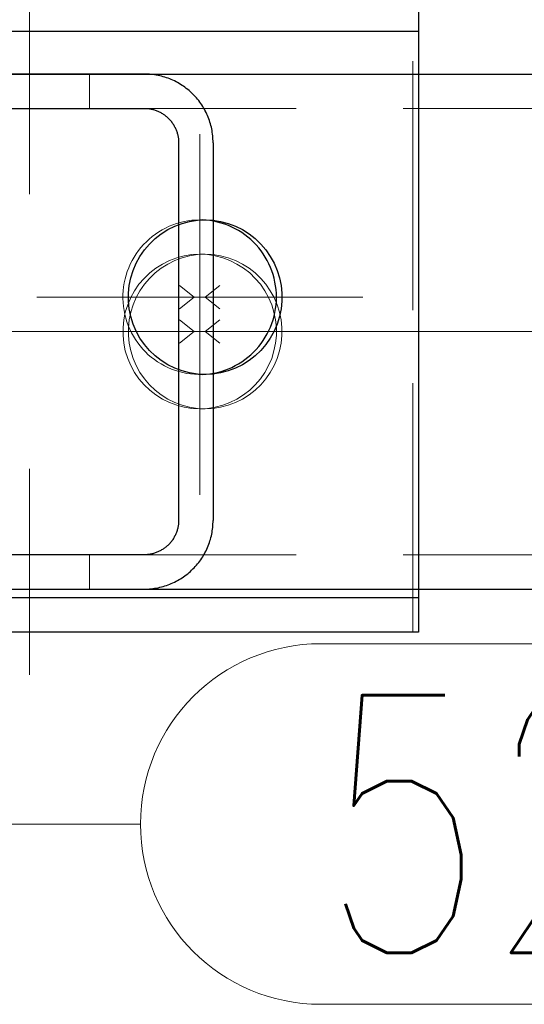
# Model space of a CAD drawing. Header units: millimetres. Extents: x -870 to -358, y 12812 to 13184.
# Tile 24 of 32: x -593.56 to -587.67, y 12894.68 to 12906.15. Entities that reach past the tile are written whole.
import ezdxf

# ---------------------------------------------------------------- set-up
doc = ezdxf.new("R2010")
doc.units = ezdxf.units.MM
doc.header["$LTSCALE"] = 10
doc.linetypes.add('HIDDEN', pattern=[0.375, 0.25, -0.125])
doc.linetypes.add('MITTE', pattern=[2, 1.25, -0.25, 0.25, -0.25])
for name, color, linetype, lineweight in [('PS_Bolt', 4, 'Continuous', 13), ('PS_Hidden', 2, 'HIDDEN', 9), ('PS_Mid', 5, 'MITTE', 15), ('PS_Plate', 35, 'Continuous', 30), ('PS_Pos', 1, 'Continuous', 15), ('PS_Shape', 161, 'Continuous', 30), ('PS_SOLID', 7, 'Continuous', 30)]:
    doc.layers.add(name, color=color, linetype=linetype, lineweight=lineweight)
doc.styles.add('simplex', font='simplex.shx', dxfattribs={"width": 0.75})

# ---------------------------------------------------------------- blocks, each defined once
blk = doc.blocks.new('*X209')
at = {"layer": 'PS_Hidden', "color": 2, "linetype": 'HIDDEN'}
for p, q in [((-592.742, 12905.115), (-592.742, 12905.515)), ((-592.742, 12899.515), (-592.742, 12899.915))]:
    blk.add_line(p, q, dxfattribs=at)
at = {"layer": 'PS_Mid', "color": 5, "linetype": 'MITTE'}
for p, q in [((-593.442, 12906.515), (-593.442, 12904.115)), ((-593.442, 12900.915), (-593.442, 12898.515))]:
    blk.add_line(p, q, dxfattribs=at)
at = {"layer": 'PS_SOLID', "color": 7, "linetype": 'Continuous'}
for p, q in [((-592.107, 12905.515), (-600.555, 12905.515)), ((-592.087, 12905.515), (-592.107, 12905.515)), ((-592.107, 12905.515), (-592.107, 12905.515)), ((-592.066, 12905.514), (-592.087, 12905.515)), ((-592.046, 12905.513), (-592.066, 12905.514)), ((-592.026, 12905.511), (-592.046, 12905.513)), ((-592.005, 12905.509), (-592.026, 12905.511)), ((-591.985, 12905.506), (-592.005, 12905.509)), ((-591.965, 12905.503), (-591.985, 12905.506)), ((-591.945, 12905.499), (-591.965, 12905.503)), ((-591.925, 12905.495), (-591.945, 12905.499)), ((-591.905, 12905.49), (-591.925, 12905.495)), ((-591.886, 12905.484), (-591.905, 12905.49)), ((-591.866, 12905.479), (-591.886, 12905.484)), ((-591.847, 12905.472), (-591.866, 12905.479)), ((-591.828, 12905.465), (-591.847, 12905.472)), ((-591.809, 12905.458), (-591.828, 12905.465)), ((-591.79, 12905.45), (-591.809, 12905.458)), ((-591.771, 12905.442), (-591.79, 12905.45)), ((-591.753, 12905.434), (-591.771, 12905.442)), ((-591.735, 12905.424), (-591.753, 12905.434)), ((-591.717, 12905.415), (-591.735, 12905.424)), ((-591.699, 12905.405), (-591.717, 12905.415)), ((-591.681, 12905.394), (-591.699, 12905.405)), ((-591.664, 12905.383), (-591.681, 12905.394)), ((-591.647, 12905.372), (-591.664, 12905.383)), ((-591.631, 12905.36), (-591.647, 12905.372)), ((-591.615, 12905.348), (-591.631, 12905.36)), ((-591.599, 12905.335), (-591.615, 12905.348)), ((-591.583, 12905.322), (-591.599, 12905.335)), ((-591.568, 12905.309), (-591.583, 12905.322)), ((-591.553, 12905.295), (-591.568, 12905.309)), ((-591.538, 12905.281), (-591.553, 12905.295)), ((-591.524, 12905.266), (-591.538, 12905.281)), ((-591.51, 12905.252), (-591.524, 12905.266)), ((-591.497, 12905.236), (-591.51, 12905.252)), ((-591.484, 12905.221), (-591.497, 12905.236)), ((-591.471, 12905.205), (-591.484, 12905.221)), ((-600.555, 12905.115), (-592.107, 12905.115)), ((-592.107, 12905.115), (-592.097, 12905.115)), ((-592.097, 12905.115), (-592.087, 12905.115)), ((-592.087, 12905.115), (-592.077, 12905.114)), ((-592.077, 12905.114), (-592.066, 12905.113)), ((-592.066, 12905.113), (-592.056, 12905.112)), ((-592.056, 12905.112), (-592.046, 12905.111)), ((-592.046, 12905.111), (-592.036, 12905.109)), ((-592.036, 12905.109), (-592.026, 12905.107)), ((-592.026, 12905.107), (-592.016, 12905.105)), ((-592.016, 12905.105), (-592.006, 12905.103)), ((-592.006, 12905.103), (-591.996, 12905.1)), ((-591.459, 12905.189), (-591.471, 12905.205)), ((-591.447, 12905.172), (-591.459, 12905.189)), ((-591.435, 12905.156), (-591.447, 12905.172)), ((-591.424, 12905.138), (-591.435, 12905.156)), ((-591.414, 12905.121), (-591.424, 12905.138)), ((-591.404, 12905.104), (-591.414, 12905.121)), ((-591.394, 12905.086), (-591.404, 12905.104)), ((-591.996, 12905.1), (-591.987, 12905.097)), ((-591.987, 12905.097), (-591.977, 12905.094)), ((-591.977, 12905.094), (-591.967, 12905.09)), ((-591.967, 12905.09), (-591.958, 12905.087)), ((-591.958, 12905.087), (-591.948, 12905.083)), ((-591.948, 12905.083), (-591.939, 12905.079)), ((-591.939, 12905.079), (-591.93, 12905.074)), ((-591.93, 12905.074), (-591.921, 12905.07)), ((-591.921, 12905.07), (-591.912, 12905.065)), ((-591.912, 12905.065), (-591.903, 12905.06)), ((-591.903, 12905.06), (-591.894, 12905.055)), ((-591.894, 12905.055), (-591.886, 12905.049)), ((-591.886, 12905.049), (-591.877, 12905.044)), ((-591.877, 12905.044), (-591.869, 12905.038)), ((-591.869, 12905.038), (-591.861, 12905.032)), ((-591.861, 12905.032), (-591.853, 12905.025)), ((-591.853, 12905.025), (-591.845, 12905.019)), ((-591.845, 12905.019), (-591.837, 12905.012)), ((-591.837, 12905.012), (-591.83, 12905.005)), ((-591.83, 12905.005), (-591.823, 12904.998)), ((-591.823, 12904.998), (-591.816, 12904.991)), ((-591.816, 12904.991), (-591.809, 12904.983)), ((-591.385, 12905.068), (-591.394, 12905.086)), ((-591.376, 12905.049), (-591.385, 12905.068)), ((-591.368, 12905.031), (-591.376, 12905.049)), ((-591.36, 12905.012), (-591.368, 12905.031)), ((-591.353, 12904.993), (-591.36, 12905.012)), ((-591.346, 12904.974), (-591.353, 12904.993)), ((-591.809, 12904.983), (-591.802, 12904.976)), ((-591.802, 12904.976), (-591.795, 12904.968)), ((-591.795, 12904.968), (-591.789, 12904.96)), ((-591.789, 12904.96), (-591.783, 12904.952)), ((-591.783, 12904.952), (-591.777, 12904.944)), ((-591.777, 12904.944), (-591.771, 12904.935)), ((-591.771, 12904.935), (-591.766, 12904.927)), ((-591.766, 12904.927), (-591.76, 12904.918)), ((-591.76, 12904.918), (-591.755, 12904.909)), ((-591.755, 12904.909), (-591.751, 12904.9)), ((-591.751, 12904.9), (-591.746, 12904.891)), ((-591.746, 12904.891), (-591.742, 12904.882)), ((-591.742, 12904.882), (-591.737, 12904.873)), ((-591.737, 12904.873), (-591.733, 12904.864)), ((-591.339, 12904.955), (-591.346, 12904.974)), ((-591.334, 12904.935), (-591.339, 12904.955)), ((-591.328, 12904.916), (-591.334, 12904.935)), ((-591.323, 12904.896), (-591.328, 12904.916)), ((-591.319, 12904.876), (-591.323, 12904.896)), ((-591.315, 12904.856), (-591.319, 12904.876)), ((-591.733, 12904.864), (-591.73, 12904.854)), ((-591.73, 12904.854), (-591.726, 12904.845)), ((-591.726, 12904.845), (-591.723, 12904.835)), ((-591.723, 12904.835), (-591.72, 12904.825)), ((-591.72, 12904.825), (-591.718, 12904.816)), ((-591.718, 12904.816), (-591.715, 12904.806)), ((-591.715, 12904.806), (-591.713, 12904.796)), ((-591.713, 12904.796), (-591.711, 12904.786)), ((-591.711, 12904.786), (-591.709, 12904.776)), ((-591.709, 12904.776), (-591.708, 12904.766)), ((-591.708, 12904.766), (-591.707, 12904.756)), ((-591.312, 12904.836), (-591.315, 12904.856)), ((-591.309, 12904.816), (-591.312, 12904.836)), ((-591.307, 12904.796), (-591.309, 12904.816)), ((-591.305, 12904.776), (-591.307, 12904.796)), ((-591.304, 12904.756), (-591.305, 12904.776)), ((-591.707, 12904.756), (-591.706, 12904.746)), ((-591.706, 12904.746), (-591.705, 12904.736)), ((-591.705, 12904.736), (-591.705, 12904.725)), ((-591.705, 12904.725), (-591.705, 12904.715)), ((-591.705, 12904.715), (-591.705, 12900.315)), ((-591.705, 12904.715), (-591.705, 12904.715)), ((-591.303, 12904.736), (-591.304, 12904.756)), ((-591.303, 12904.715), (-591.303, 12904.736)), ((-591.303, 12904.715), (-591.303, 12900.315)), ((-591.705, 12900.295), (-591.706, 12900.285)), ((-591.705, 12900.315), (-591.705, 12900.305)), ((-591.705, 12900.305), (-591.705, 12900.295)), ((-591.304, 12900.275), (-591.303, 12900.295)), ((-591.303, 12900.295), (-591.303, 12900.315)), ((-591.303, 12900.315), (-591.303, 12900.315)), ((-591.73, 12900.176), (-591.733, 12900.167)), ((-591.726, 12900.186), (-591.73, 12900.176)), ((-591.723, 12900.196), (-591.726, 12900.186)), ((-591.72, 12900.205), (-591.723, 12900.196)), ((-591.718, 12900.215), (-591.72, 12900.205)), ((-591.715, 12900.225), (-591.718, 12900.215)), ((-591.713, 12900.235), (-591.715, 12900.225)), ((-591.711, 12900.245), (-591.713, 12900.235)), ((-591.709, 12900.255), (-591.711, 12900.245)), ((-591.708, 12900.265), (-591.709, 12900.255)), ((-591.707, 12900.275), (-591.708, 12900.265)), ((-591.706, 12900.285), (-591.707, 12900.275)), ((-591.319, 12900.154), (-591.315, 12900.174)), ((-591.315, 12900.174), (-591.312, 12900.194)), ((-591.312, 12900.194), (-591.309, 12900.214)), ((-591.309, 12900.214), (-591.307, 12900.234)), ((-591.307, 12900.234), (-591.305, 12900.255)), ((-591.305, 12900.255), (-591.304, 12900.275)), ((-591.795, 12900.063), (-591.802, 12900.055)), ((-591.789, 12900.07), (-591.795, 12900.063)), ((-591.783, 12900.079), (-591.789, 12900.07)), ((-591.777, 12900.087), (-591.783, 12900.079)), ((-591.771, 12900.095), (-591.777, 12900.087)), ((-591.766, 12900.104), (-591.771, 12900.095)), ((-591.76, 12900.112), (-591.766, 12900.104)), ((-591.755, 12900.121), (-591.76, 12900.112)), ((-591.751, 12900.13), (-591.755, 12900.121)), ((-591.746, 12900.139), (-591.751, 12900.13)), ((-591.742, 12900.148), (-591.746, 12900.139)), ((-591.737, 12900.158), (-591.742, 12900.148)), ((-591.733, 12900.167), (-591.737, 12900.158)), ((-591.353, 12900.037), (-591.346, 12900.057)), ((-591.346, 12900.057), (-591.339, 12900.076)), ((-591.339, 12900.076), (-591.334, 12900.095)), ((-591.334, 12900.095), (-591.328, 12900.115)), ((-591.328, 12900.115), (-591.323, 12900.134)), ((-591.323, 12900.134), (-591.319, 12900.154)), ((-591.958, 12899.944), (-591.967, 12899.94)), ((-591.948, 12899.948), (-591.958, 12899.944)), ((-591.939, 12899.952), (-591.948, 12899.948)), ((-591.93, 12899.956), (-591.939, 12899.952)), ((-591.921, 12899.961), (-591.93, 12899.956)), ((-591.912, 12899.966), (-591.921, 12899.961)), ((-591.903, 12899.971), (-591.912, 12899.966)), ((-591.894, 12899.976), (-591.903, 12899.971)), ((-591.886, 12899.981), (-591.894, 12899.976)), ((-591.877, 12899.987), (-591.886, 12899.981)), ((-591.869, 12899.993), (-591.877, 12899.987)), ((-591.861, 12899.999), (-591.869, 12899.993)), ((-591.853, 12900.005), (-591.861, 12899.999)), ((-591.845, 12900.012), (-591.853, 12900.005)), ((-591.837, 12900.018), (-591.845, 12900.012)), ((-591.83, 12900.025), (-591.837, 12900.018)), ((-591.823, 12900.032), (-591.83, 12900.025)), ((-591.816, 12900.04), (-591.823, 12900.032)), ((-591.809, 12900.047), (-591.816, 12900.04)), ((-591.802, 12900.055), (-591.809, 12900.047)), ((-591.404, 12899.927), (-591.394, 12899.945)), ((-591.394, 12899.945), (-591.385, 12899.963)), ((-591.385, 12899.963), (-591.376, 12899.981)), ((-591.376, 12899.981), (-591.368, 12900)), ((-591.368, 12900), (-591.36, 12900.019)), ((-591.36, 12900.019), (-591.353, 12900.037)), ((-592.107, 12899.915), (-600.555, 12899.915)), ((-592.097, 12899.915), (-592.107, 12899.915)), ((-592.107, 12899.915), (-592.107, 12899.915)), ((-592.087, 12899.916), (-592.097, 12899.915)), ((-592.077, 12899.916), (-592.087, 12899.916)), ((-592.066, 12899.917), (-592.077, 12899.916)), ((-592.056, 12899.918), (-592.066, 12899.917)), ((-592.046, 12899.92), (-592.056, 12899.918)), ((-592.036, 12899.922), (-592.046, 12899.92)), ((-592.026, 12899.923), (-592.036, 12899.922)), ((-592.016, 12899.926), (-592.026, 12899.923)), ((-592.006, 12899.928), (-592.016, 12899.926)), ((-591.996, 12899.931), (-592.006, 12899.928)), ((-591.987, 12899.934), (-591.996, 12899.931)), ((-591.977, 12899.937), (-591.987, 12899.934)), ((-591.967, 12899.94), (-591.977, 12899.937)), ((-591.471, 12899.826), (-591.459, 12899.842)), ((-591.459, 12899.842), (-591.447, 12899.858)), ((-591.447, 12899.858), (-591.435, 12899.875)), ((-591.435, 12899.875), (-591.424, 12899.892)), ((-591.424, 12899.892), (-591.414, 12899.909)), ((-591.414, 12899.909), (-591.404, 12899.927)), ((-591.583, 12899.708), (-591.568, 12899.722)), ((-591.568, 12899.722), (-591.553, 12899.735)), ((-591.553, 12899.735), (-591.538, 12899.75)), ((-591.538, 12899.75), (-591.524, 12899.764)), ((-591.524, 12899.764), (-591.51, 12899.779)), ((-591.51, 12899.779), (-591.497, 12899.794)), ((-591.497, 12899.794), (-591.484, 12899.81)), ((-591.484, 12899.81), (-591.471, 12899.826)), ((-591.753, 12899.597), (-591.735, 12899.606)), ((-591.735, 12899.606), (-591.717, 12899.616)), ((-591.717, 12899.616), (-591.699, 12899.626)), ((-591.699, 12899.626), (-591.681, 12899.636)), ((-591.681, 12899.636), (-591.664, 12899.647)), ((-591.664, 12899.647), (-591.647, 12899.659)), ((-591.647, 12899.659), (-591.631, 12899.67)), ((-591.631, 12899.67), (-591.615, 12899.683)), ((-591.615, 12899.683), (-591.599, 12899.695)), ((-591.599, 12899.695), (-591.583, 12899.708)), ((-600.555, 12899.515), (-592.107, 12899.515)), ((-592.107, 12899.515), (-592.087, 12899.516)), ((-592.087, 12899.516), (-592.066, 12899.516)), ((-592.066, 12899.516), (-592.046, 12899.518)), ((-592.046, 12899.518), (-592.026, 12899.519)), ((-592.026, 12899.519), (-592.005, 12899.522)), ((-592.005, 12899.522), (-591.985, 12899.525)), ((-591.985, 12899.525), (-591.965, 12899.528)), ((-591.965, 12899.528), (-591.945, 12899.532)), ((-591.945, 12899.532), (-591.925, 12899.536)), ((-591.925, 12899.536), (-591.905, 12899.541)), ((-591.905, 12899.541), (-591.886, 12899.546)), ((-591.886, 12899.546), (-591.866, 12899.552)), ((-591.866, 12899.552), (-591.847, 12899.558)), ((-591.847, 12899.558), (-591.828, 12899.565)), ((-591.828, 12899.565), (-591.809, 12899.572)), ((-591.809, 12899.572), (-591.79, 12899.58)), ((-591.79, 12899.58), (-591.771, 12899.588)), ((-591.771, 12899.588), (-591.753, 12899.597))]:
    blk.add_line(p, q, dxfattribs=at)
blk = doc.blocks.new('*X211')
at = {"layer": 'PS_Hidden', "color": 2, "linetype": 'HIDDEN'}
for p, q in [((-588.973, 12899.415), (-588.973, 12906.415)), ((-591.816, 12903.741), (-591.857, 12903.721)), ((-591.773, 12903.758), (-591.816, 12903.741)), ((-591.73, 12903.773), (-591.773, 12903.758)), ((-591.686, 12903.786), (-591.73, 12903.773)), ((-591.641, 12903.796), (-591.686, 12903.786)), ((-591.596, 12903.805), (-591.641, 12903.796)), ((-591.551, 12903.811), (-591.596, 12903.805)), ((-591.505, 12903.814), (-591.551, 12903.811)), ((-591.459, 12903.815), (-591.505, 12903.814)), ((-591.458, 12903.815), (-591.459, 12903.815)), ((-591.459, 12903.815), (-591.459, 12903.815)), ((-591.396, 12903.815), (-591.459, 12903.815)), ((-591.457, 12903.815), (-591.458, 12903.815)), ((-591.458, 12903.815), (-591.458, 12903.815)), ((-591.456, 12903.815), (-591.457, 12903.815)), ((-591.457, 12903.815), (-591.457, 12903.815)), ((-591.455, 12903.815), (-591.456, 12903.815)), ((-591.456, 12903.815), (-591.456, 12903.815)), ((-591.454, 12903.815), (-591.455, 12903.815)), ((-591.455, 12903.815), (-591.455, 12903.815)), ((-591.453, 12903.815), (-591.454, 12903.815)), ((-591.454, 12903.815), (-591.454, 12903.815)), ((-591.452, 12903.815), (-591.453, 12903.815)), ((-591.453, 12903.815), (-591.453, 12903.815)), ((-591.451, 12903.815), (-591.452, 12903.815)), ((-591.45, 12903.815), (-591.451, 12903.815)), ((-591.451, 12903.815), (-591.451, 12903.815)), ((-591.449, 12903.815), (-591.45, 12903.815)), ((-591.45, 12903.815), (-591.45, 12903.815)), ((-591.448, 12903.815), (-591.449, 12903.815)), ((-591.449, 12903.815), (-591.449, 12903.815)), ((-591.447, 12903.815), (-591.448, 12903.815)), ((-591.448, 12903.815), (-591.448, 12903.815)), ((-591.446, 12903.815), (-591.447, 12903.815)), ((-591.447, 12903.815), (-591.447, 12903.815)), ((-591.445, 12903.815), (-591.446, 12903.815)), ((-591.446, 12903.815), (-591.446, 12903.815)), ((-591.444, 12903.815), (-591.445, 12903.815)), ((-591.445, 12903.815), (-591.445, 12903.815)), ((-591.443, 12903.815), (-591.444, 12903.815)), ((-591.444, 12903.815), (-591.444, 12903.815)), ((-591.442, 12903.815), (-591.443, 12903.815)), ((-591.443, 12903.815), (-591.443, 12903.815)), ((-591.441, 12903.815), (-591.442, 12903.815)), ((-591.442, 12903.815), (-591.442, 12903.815)), ((-591.44, 12903.815), (-591.441, 12903.815)), ((-591.441, 12903.815), (-591.441, 12903.815)), ((-591.439, 12903.815), (-591.44, 12903.815)), ((-591.44, 12903.815), (-591.44, 12903.815)), ((-591.438, 12903.815), (-591.439, 12903.815)), ((-591.439, 12903.815), (-591.439, 12903.815)), ((-591.437, 12903.815), (-591.438, 12903.815)), ((-591.438, 12903.815), (-591.438, 12903.815)), ((-591.436, 12903.815), (-591.437, 12903.815)), ((-591.437, 12903.815), (-591.437, 12903.815)), ((-591.435, 12903.815), (-591.436, 12903.815)), ((-591.436, 12903.815), (-591.436, 12903.815)), ((-591.434, 12903.815), (-591.435, 12903.815)), ((-591.435, 12903.815), (-591.435, 12903.815)), ((-591.433, 12903.815), (-591.434, 12903.815)), ((-591.434, 12903.815), (-591.434, 12903.815)), ((-591.432, 12903.815), (-591.433, 12903.815)), ((-591.431, 12903.815), (-591.432, 12903.815)), ((-591.432, 12903.815), (-591.432, 12903.815)), ((-591.43, 12903.815), (-591.431, 12903.815)), ((-591.431, 12903.815), (-591.431, 12903.815)), ((-591.429, 12903.815), (-591.43, 12903.815)), ((-591.43, 12903.815), (-591.43, 12903.815)), ((-591.428, 12903.815), (-591.429, 12903.815)), ((-591.429, 12903.815), (-591.429, 12903.815)), ((-591.427, 12903.815), (-591.428, 12903.815)), ((-591.428, 12903.815), (-591.428, 12903.815)), ((-592.012, 12903.623), (-592.048, 12903.593)), ((-591.975, 12903.65), (-592.012, 12903.623)), ((-591.937, 12903.676), (-591.975, 12903.65)), ((-591.898, 12903.7), (-591.937, 12903.676)), ((-591.857, 12903.721), (-591.898, 12903.7)), ((-592.113, 12903.529), (-592.144, 12903.495)), ((-592.081, 12903.562), (-592.113, 12903.529)), ((-592.048, 12903.593), (-592.081, 12903.562)), ((-592.224, 12903.383), (-592.247, 12903.343)), ((-592.199, 12903.421), (-592.224, 12903.383)), ((-592.172, 12903.459), (-592.199, 12903.421)), ((-592.144, 12903.495), (-592.172, 12903.459)), ((-592.268, 12903.301), (-592.286, 12903.259)), ((-592.247, 12903.343), (-592.268, 12903.301)), ((-592.317, 12903.172), (-592.329, 12903.128)), ((-592.303, 12903.216), (-592.317, 12903.172)), ((-592.286, 12903.259), (-592.303, 12903.216)), ((-592.338, 12903.083), (-592.346, 12903.037)), ((-592.329, 12903.128), (-592.338, 12903.083)), ((-592.351, 12902.991), (-592.354, 12902.945)), ((-592.354, 12902.945), (-592.354, 12902.899)), ((-592.346, 12903.037), (-592.351, 12902.991)), ((-592.354, 12902.899), (-592.352, 12902.853)), ((-592.352, 12902.853), (-592.348, 12902.807)), ((-592.348, 12902.807), (-592.341, 12902.762)), ((-592.341, 12902.762), (-592.332, 12902.716)), ((-592.332, 12902.716), (-592.321, 12902.672)), ((-592.321, 12902.672), (-592.307, 12902.628)), ((-592.307, 12902.628), (-592.291, 12902.584)), ((-592.291, 12902.584), (-592.273, 12902.542)), ((-592.273, 12902.542), (-592.253, 12902.5)), ((-592.253, 12902.5), (-592.231, 12902.46)), ((-592.231, 12902.46), (-592.207, 12902.421)), ((-592.207, 12902.421), (-592.181, 12902.383)), ((-592.181, 12902.383), (-592.153, 12902.347)), ((-592.153, 12902.347), (-592.123, 12902.312)), ((-592.123, 12902.312), (-592.091, 12902.278)), ((-592.091, 12902.278), (-592.058, 12902.246)), ((-592.058, 12902.246), (-592.023, 12902.217)), ((-592.023, 12902.217), (-591.987, 12902.188)), ((-591.987, 12902.188), (-591.949, 12902.162)), ((-591.949, 12902.162), (-591.91, 12902.138)), ((-591.91, 12902.138), (-591.87, 12902.116)), ((-591.87, 12902.116), (-591.829, 12902.096)), ((-591.829, 12902.096), (-591.786, 12902.078)), ((-591.786, 12902.078), (-591.743, 12902.062)), ((-591.743, 12902.062), (-591.7, 12902.048)), ((-591.7, 12902.048), (-591.655, 12902.037)), ((-591.655, 12902.037), (-591.61, 12902.028)), ((-591.61, 12902.028), (-591.565, 12902.022)), ((-591.565, 12902.022), (-591.519, 12902.017)), ((-591.519, 12902.017), (-591.473, 12902.015)), ((-591.473, 12902.015), (-591.427, 12902.016)), ((-591.396, 12902.015), (-591.459, 12902.015))]:
    blk.add_line(p, q, dxfattribs=at)
at = {"layer": 'PS_Mid', "color": 5, "linetype": 'MITTE'}
for p, q in [((-591.459, 12904.815), (-591.459, 12901.015)), ((-589.559, 12902.915), (-593.359, 12902.915))]:
    blk.add_line(p, q, dxfattribs=at)
at = {"layer": 'PS_SOLID', "color": 7, "linetype": 'Continuous'}
for p, q in [((-588.91, 12906.415), (-588.91, 12899.415)), ((-591.83, 12903.702), (-591.748, 12903.742)), ((-591.748, 12903.742), (-591.663, 12903.774)), ((-591.663, 12903.774), (-591.576, 12903.797)), ((-591.576, 12903.797), (-591.486, 12903.811)), ((-591.486, 12903.811), (-591.396, 12903.815)), ((-591.383, 12903.812), (-591.427, 12903.815)), ((-591.396, 12903.815), (-591.305, 12903.811)), ((-591.339, 12903.807), (-591.383, 12903.812)), ((-591.295, 12903.8), (-591.339, 12903.807)), ((-591.305, 12903.811), (-591.215, 12903.797)), ((-591.252, 12903.791), (-591.295, 12903.8)), ((-591.209, 12903.779), (-591.252, 12903.791)), ((-591.215, 12903.797), (-591.128, 12903.774)), ((-591.167, 12903.766), (-591.209, 12903.779)), ((-591.125, 12903.75), (-591.167, 12903.766)), ((-591.128, 12903.774), (-591.043, 12903.742)), ((-591.085, 12903.733), (-591.125, 12903.75)), ((-591.045, 12903.713), (-591.085, 12903.733)), ((-591.043, 12903.742), (-590.961, 12903.702)), ((-591.978, 12903.598), (-591.907, 12903.654)), ((-591.907, 12903.654), (-591.83, 12903.702)), ((-591.006, 12903.691), (-591.045, 12903.713)), ((-590.968, 12903.668), (-591.006, 12903.691)), ((-590.932, 12903.643), (-590.968, 12903.668)), ((-590.961, 12903.702), (-590.884, 12903.654)), ((-590.897, 12903.615), (-590.932, 12903.643)), ((-590.863, 12903.587), (-590.897, 12903.615)), ((-590.884, 12903.654), (-590.813, 12903.598)), ((-592.103, 12903.466), (-592.044, 12903.535)), ((-592.044, 12903.535), (-591.978, 12903.598)), ((-590.831, 12903.556), (-590.863, 12903.587)), ((-590.8, 12903.524), (-590.831, 12903.556)), ((-590.813, 12903.598), (-590.747, 12903.535)), ((-590.771, 12903.49), (-590.8, 12903.524)), ((-590.747, 12903.535), (-590.688, 12903.466)), ((-592.199, 12903.312), (-592.155, 12903.391)), ((-592.155, 12903.391), (-592.103, 12903.466)), ((-590.743, 12903.455), (-590.771, 12903.49)), ((-590.718, 12903.419), (-590.743, 12903.455)), ((-590.694, 12903.382), (-590.718, 12903.419)), ((-590.688, 12903.466), (-590.636, 12903.391)), ((-590.636, 12903.391), (-590.592, 12903.312)), ((-592.235, 12903.228), (-592.199, 12903.312)), ((-590.672, 12903.343), (-590.694, 12903.382)), ((-590.652, 12903.303), (-590.672, 12903.343)), ((-590.634, 12903.263), (-590.652, 12903.303)), ((-590.592, 12903.312), (-590.556, 12903.228)), ((-592.262, 12903.141), (-592.235, 12903.228)), ((-590.618, 12903.221), (-590.634, 12903.263)), ((-590.603, 12903.179), (-590.618, 12903.221)), ((-590.592, 12903.136), (-590.603, 12903.179)), ((-590.556, 12903.228), (-590.529, 12903.141)), ((-592.289, 12902.961), (-592.28, 12903.052)), ((-592.28, 12903.052), (-592.262, 12903.141)), ((-590.582, 12903.092), (-590.592, 12903.136)), ((-590.574, 12903.048), (-590.582, 12903.092)), ((-590.569, 12903.004), (-590.574, 12903.048)), ((-590.529, 12903.141), (-590.511, 12903.052)), ((-590.511, 12903.052), (-590.502, 12902.961)), ((-592.289, 12902.87), (-592.289, 12902.961)), ((-590.565, 12902.96), (-590.569, 12903.004)), ((-590.564, 12902.915), (-590.565, 12902.96)), ((-590.502, 12902.961), (-590.502, 12902.87)), ((-592.28, 12902.779), (-592.289, 12902.87)), ((-590.574, 12902.782), (-590.569, 12902.826)), ((-590.569, 12902.826), (-590.565, 12902.871)), ((-590.565, 12902.871), (-590.564, 12902.915)), ((-590.502, 12902.87), (-590.511, 12902.779)), ((-592.262, 12902.69), (-592.28, 12902.779)), ((-590.603, 12902.652), (-590.592, 12902.695)), ((-590.592, 12902.695), (-590.582, 12902.738)), ((-590.582, 12902.738), (-590.574, 12902.782)), ((-590.511, 12902.779), (-590.529, 12902.69)), ((-592.235, 12902.603), (-592.262, 12902.69)), ((-592.199, 12902.519), (-592.235, 12902.603)), ((-590.634, 12902.568), (-590.618, 12902.609)), ((-590.618, 12902.609), (-590.603, 12902.652)), ((-590.556, 12902.603), (-590.592, 12902.519)), ((-590.529, 12902.69), (-590.556, 12902.603)), ((-592.155, 12902.439), (-592.199, 12902.519)), ((-590.694, 12902.449), (-590.672, 12902.488)), ((-590.672, 12902.488), (-590.652, 12902.527)), ((-590.652, 12902.527), (-590.634, 12902.568)), ((-590.592, 12902.519), (-590.636, 12902.439)), ((-592.103, 12902.364), (-592.155, 12902.439)), ((-592.044, 12902.295), (-592.103, 12902.364)), ((-590.771, 12902.34), (-590.743, 12902.375)), ((-590.688, 12902.364), (-590.747, 12902.295)), ((-590.743, 12902.375), (-590.718, 12902.411)), ((-590.718, 12902.411), (-590.694, 12902.449)), ((-590.636, 12902.439), (-590.688, 12902.364)), ((-591.978, 12902.232), (-592.044, 12902.295)), ((-590.897, 12902.215), (-590.863, 12902.244)), ((-590.863, 12902.244), (-590.831, 12902.274)), ((-590.831, 12902.274), (-590.8, 12902.307)), ((-590.747, 12902.295), (-590.813, 12902.232)), ((-590.8, 12902.307), (-590.771, 12902.34)), ((-591.907, 12902.177), (-591.978, 12902.232)), ((-591.83, 12902.128), (-591.907, 12902.177)), ((-591.748, 12902.088), (-591.83, 12902.128)), ((-591.045, 12902.118), (-591.006, 12902.139)), ((-590.961, 12902.128), (-591.043, 12902.088)), ((-591.006, 12902.139), (-590.968, 12902.163)), ((-590.968, 12902.163), (-590.932, 12902.188)), ((-590.884, 12902.177), (-590.961, 12902.128)), ((-590.932, 12902.188), (-590.897, 12902.215)), ((-590.813, 12902.232), (-590.884, 12902.177)), ((-591.663, 12902.057), (-591.748, 12902.088)), ((-591.576, 12902.034), (-591.663, 12902.057)), ((-591.486, 12902.02), (-591.576, 12902.034)), ((-591.396, 12902.015), (-591.486, 12902.02)), ((-591.427, 12902.016), (-591.383, 12902.019)), ((-591.305, 12902.02), (-591.396, 12902.015)), ((-591.383, 12902.019), (-591.339, 12902.023)), ((-591.339, 12902.023), (-591.295, 12902.03)), ((-591.215, 12902.034), (-591.305, 12902.02)), ((-591.295, 12902.03), (-591.252, 12902.04)), ((-591.252, 12902.04), (-591.209, 12902.051)), ((-591.128, 12902.057), (-591.215, 12902.034)), ((-591.209, 12902.051), (-591.167, 12902.065)), ((-591.167, 12902.065), (-591.125, 12902.08)), ((-591.043, 12902.088), (-591.128, 12902.057)), ((-591.125, 12902.08), (-591.085, 12902.098)), ((-591.085, 12902.098), (-591.045, 12902.118)), ((-588.91, 12899.415), (-608.797, 12899.415))]:
    blk.add_line(p, q, dxfattribs=at)
blk = doc.blocks.new('*X213')
at = {"color": 4, "linetype": 'Continuous'}
for p, q in [((-591.693, 12903.051), (-591.523, 12902.915)), ((-591.226, 12903.051), (-591.396, 12902.915)), ((-591.523, 12902.915), (-591.693, 12902.779)), ((-591.226, 12902.915), (-591.693, 12902.915)), ((-591.396, 12902.915), (-591.226, 12902.779))]:
    blk.add_line(p, q, dxfattribs=at)
blk = doc.blocks.new('*X220')
at = {"color": 1}
for p, q in [((-590.049, 12898.879), (-584.263, 12898.879)), ((-597.149, 12896.779), (-592.149, 12896.779)), ((-590.049, 12894.679), (-584.263, 12894.679))]:
    blk.add_line(p, q, dxfattribs=at)
blk.add_arc((-590.049, 12896.779), 2.1, 90, 270, dxfattribs=at)
at = {"color": 30, "style": 'simplex', "width": 0.75}
blk.add_text('525', height=3, dxfattribs=at).set_placement((-590.049, 12895.279))
blk = doc.blocks.new('*X269')
at = {"color": 4, "linetype": 'Continuous'}
for p, q in [((-591.693, 12902.651), (-591.523, 12902.515)), ((-591.226, 12902.651), (-591.396, 12902.515)), ((-591.523, 12902.515), (-591.693, 12902.379)), ((-591.226, 12902.515), (-591.693, 12902.515)), ((-591.396, 12902.515), (-591.226, 12902.379))]:
    blk.add_line(p, q, dxfattribs=at)
blk = doc.blocks.new('*X271')
at = {"layer": 'PS_Hidden', "color": 2, "linetype": 'HIDDEN'}
for p, q in [((-588.973, 12899.015), (-588.973, 12906.015)), ((-592.742, 12905.115), (-592.742, 12905.515)), ((-592.087, 12905.515), (-592.107, 12905.515)), ((-592.107, 12905.515), (-592.107, 12905.515)), ((-592.066, 12905.514), (-592.087, 12905.515)), ((-592.046, 12905.513), (-592.066, 12905.514)), ((-592.026, 12905.511), (-592.046, 12905.513)), ((-592.005, 12905.509), (-592.026, 12905.511)), ((-591.985, 12905.506), (-592.005, 12905.509)), ((-591.965, 12905.503), (-591.985, 12905.506)), ((-591.945, 12905.499), (-591.965, 12905.503)), ((-591.925, 12905.495), (-591.945, 12905.499)), ((-591.905, 12905.49), (-591.925, 12905.495)), ((-591.886, 12905.484), (-591.905, 12905.49)), ((-591.866, 12905.479), (-591.886, 12905.484)), ((-591.847, 12905.472), (-591.866, 12905.479)), ((-591.828, 12905.465), (-591.847, 12905.472)), ((-591.809, 12905.458), (-591.828, 12905.465)), ((-591.79, 12905.45), (-591.809, 12905.458)), ((-591.771, 12905.442), (-591.79, 12905.45)), ((-588.91, 12905.515), (-588.91, 12899.515)), ((-591.753, 12905.434), (-591.771, 12905.442)), ((-591.735, 12905.424), (-591.753, 12905.434)), ((-591.717, 12905.415), (-591.735, 12905.424)), ((-591.699, 12905.405), (-591.717, 12905.415)), ((-591.681, 12905.394), (-591.699, 12905.405)), ((-591.664, 12905.383), (-591.681, 12905.394)), ((-591.647, 12905.372), (-591.664, 12905.383)), ((-591.631, 12905.36), (-591.647, 12905.372)), ((-591.615, 12905.348), (-591.631, 12905.36)), ((-591.599, 12905.335), (-591.615, 12905.348)), ((-591.583, 12905.322), (-591.599, 12905.335)), ((-591.568, 12905.309), (-591.583, 12905.322)), ((-591.553, 12905.295), (-591.568, 12905.309)), ((-591.538, 12905.281), (-591.553, 12905.295)), ((-591.524, 12905.266), (-591.538, 12905.281)), ((-591.51, 12905.252), (-591.524, 12905.266)), ((-591.497, 12905.236), (-591.51, 12905.252)), ((-591.484, 12905.221), (-591.497, 12905.236)), ((-591.471, 12905.205), (-591.484, 12905.221)), ((-649.086, 12905.115), (-564.973, 12905.115)), ((-592.107, 12905.115), (-592.097, 12905.115)), ((-592.097, 12905.115), (-592.087, 12905.115)), ((-592.087, 12905.115), (-592.077, 12905.114)), ((-592.077, 12905.114), (-592.066, 12905.113)), ((-592.066, 12905.113), (-592.056, 12905.112)), ((-592.056, 12905.112), (-592.046, 12905.111)), ((-592.046, 12905.111), (-592.036, 12905.109)), ((-592.036, 12905.109), (-592.026, 12905.107)), ((-592.026, 12905.107), (-592.016, 12905.105)), ((-592.016, 12905.105), (-592.006, 12905.103)), ((-592.006, 12905.103), (-591.996, 12905.1)), ((-591.459, 12905.189), (-591.471, 12905.205)), ((-591.447, 12905.172), (-591.459, 12905.189)), ((-591.435, 12905.156), (-591.447, 12905.172)), ((-591.424, 12905.138), (-591.435, 12905.156)), ((-591.414, 12905.121), (-591.424, 12905.138)), ((-591.404, 12905.104), (-591.414, 12905.121)), ((-591.394, 12905.086), (-591.404, 12905.104)), ((-591.996, 12905.1), (-591.987, 12905.097)), ((-591.987, 12905.097), (-591.977, 12905.094)), ((-591.977, 12905.094), (-591.967, 12905.09)), ((-591.967, 12905.09), (-591.958, 12905.087)), ((-591.958, 12905.087), (-591.948, 12905.083)), ((-591.948, 12905.083), (-591.939, 12905.079)), ((-591.939, 12905.079), (-591.93, 12905.074)), ((-591.93, 12905.074), (-591.921, 12905.07)), ((-591.921, 12905.07), (-591.912, 12905.065)), ((-591.912, 12905.065), (-591.903, 12905.06)), ((-591.903, 12905.06), (-591.894, 12905.055)), ((-591.894, 12905.055), (-591.886, 12905.049)), ((-591.886, 12905.049), (-591.877, 12905.044)), ((-591.877, 12905.044), (-591.869, 12905.038)), ((-591.869, 12905.038), (-591.861, 12905.032)), ((-591.861, 12905.032), (-591.853, 12905.025)), ((-591.853, 12905.025), (-591.845, 12905.019)), ((-591.845, 12905.019), (-591.837, 12905.012)), ((-591.837, 12905.012), (-591.83, 12905.005)), ((-591.83, 12905.005), (-591.823, 12904.998)), ((-591.823, 12904.998), (-591.816, 12904.991)), ((-591.816, 12904.991), (-591.809, 12904.983)), ((-591.385, 12905.068), (-591.394, 12905.086)), ((-591.376, 12905.049), (-591.385, 12905.068)), ((-591.368, 12905.031), (-591.376, 12905.049)), ((-591.36, 12905.012), (-591.368, 12905.031)), ((-591.353, 12904.993), (-591.36, 12905.012)), ((-591.346, 12904.974), (-591.353, 12904.993)), ((-591.809, 12904.983), (-591.802, 12904.976)), ((-591.802, 12904.976), (-591.795, 12904.968)), ((-591.795, 12904.968), (-591.789, 12904.96)), ((-591.789, 12904.96), (-591.783, 12904.952)), ((-591.783, 12904.952), (-591.777, 12904.944)), ((-591.777, 12904.944), (-591.771, 12904.935)), ((-591.771, 12904.935), (-591.766, 12904.927)), ((-591.766, 12904.927), (-591.76, 12904.918)), ((-591.76, 12904.918), (-591.755, 12904.909)), ((-591.755, 12904.909), (-591.751, 12904.9)), ((-591.751, 12904.9), (-591.746, 12904.891)), ((-591.746, 12904.891), (-591.742, 12904.882)), ((-591.742, 12904.882), (-591.737, 12904.873)), ((-591.737, 12904.873), (-591.733, 12904.864)), ((-591.339, 12904.955), (-591.346, 12904.974)), ((-591.334, 12904.935), (-591.339, 12904.955)), ((-591.328, 12904.916), (-591.334, 12904.935)), ((-591.323, 12904.896), (-591.328, 12904.916)), ((-591.319, 12904.876), (-591.323, 12904.896)), ((-591.315, 12904.856), (-591.319, 12904.876)), ((-591.733, 12904.864), (-591.73, 12904.854)), ((-591.73, 12904.854), (-591.726, 12904.845)), ((-591.726, 12904.845), (-591.723, 12904.835)), ((-591.723, 12904.835), (-591.72, 12904.825)), ((-591.72, 12904.825), (-591.718, 12904.816)), ((-591.718, 12904.816), (-591.715, 12904.806)), ((-591.715, 12904.806), (-591.713, 12904.796)), ((-591.713, 12904.796), (-591.711, 12904.786)), ((-591.711, 12904.786), (-591.709, 12904.776)), ((-591.709, 12904.776), (-591.708, 12904.766)), ((-591.708, 12904.766), (-591.707, 12904.756)), ((-591.312, 12904.836), (-591.315, 12904.856)), ((-591.309, 12904.816), (-591.312, 12904.836)), ((-591.307, 12904.796), (-591.309, 12904.816)), ((-591.305, 12904.776), (-591.307, 12904.796)), ((-591.304, 12904.756), (-591.305, 12904.776)), ((-591.707, 12904.756), (-591.706, 12904.746)), ((-591.706, 12904.746), (-591.705, 12904.736)), ((-591.705, 12904.736), (-591.705, 12904.725)), ((-591.705, 12904.725), (-591.705, 12904.715)), ((-591.705, 12904.715), (-591.705, 12900.315)), ((-591.705, 12904.715), (-591.705, 12904.715)), ((-591.303, 12904.736), (-591.304, 12904.756)), ((-591.303, 12904.715), (-591.303, 12904.736)), ((-591.303, 12904.715), (-591.303, 12900.315)), ((-591.639, 12903.397), (-591.727, 12903.374)), ((-591.663, 12903.374), (-591.576, 12903.397)), ((-591.55, 12903.411), (-591.639, 12903.397)), ((-591.576, 12903.397), (-591.486, 12903.411)), ((-591.459, 12903.415), (-591.55, 12903.411)), ((-591.486, 12903.411), (-591.396, 12903.415)), ((-591.369, 12903.411), (-591.459, 12903.415)), ((-591.396, 12903.415), (-591.459, 12903.415)), ((-591.396, 12903.415), (-591.305, 12903.411)), ((-591.279, 12903.397), (-591.369, 12903.411)), ((-591.305, 12903.411), (-591.215, 12903.397)), ((-591.191, 12903.374), (-591.279, 12903.397)), ((-591.215, 12903.397), (-591.128, 12903.374)), ((-591.893, 12903.302), (-591.97, 12903.254)), ((-591.907, 12903.254), (-591.83, 12903.302)), ((-591.812, 12903.342), (-591.893, 12903.302)), ((-591.83, 12903.302), (-591.748, 12903.342)), ((-591.727, 12903.374), (-591.812, 12903.342)), ((-591.748, 12903.342), (-591.663, 12903.374)), ((-591.106, 12903.342), (-591.191, 12903.374)), ((-591.128, 12903.374), (-591.043, 12903.342)), ((-591.025, 12903.302), (-591.106, 12903.342)), ((-591.043, 12903.342), (-590.961, 12903.302)), ((-590.948, 12903.254), (-591.025, 12903.302)), ((-590.961, 12903.302), (-590.884, 12903.254)), ((-592.042, 12903.198), (-592.108, 12903.135)), ((-592.044, 12903.135), (-591.978, 12903.198)), ((-591.97, 12903.254), (-592.042, 12903.198)), ((-591.978, 12903.198), (-591.907, 12903.254)), ((-590.876, 12903.198), (-590.948, 12903.254)), ((-590.884, 12903.254), (-590.813, 12903.198)), ((-590.811, 12903.135), (-590.876, 12903.198)), ((-590.813, 12903.198), (-590.747, 12903.135)), ((-592.167, 12903.066), (-592.219, 12902.991)), ((-592.108, 12903.135), (-592.167, 12903.066)), ((-592.155, 12902.991), (-592.103, 12903.066)), ((-592.103, 12903.066), (-592.044, 12903.135)), ((-590.752, 12903.066), (-590.811, 12903.135)), ((-590.7, 12902.991), (-590.752, 12903.066)), ((-590.747, 12903.135), (-590.688, 12903.066)), ((-590.688, 12903.066), (-590.636, 12902.991)), ((-592.219, 12902.991), (-592.263, 12902.912)), ((-592.199, 12902.912), (-592.155, 12902.991)), ((-590.656, 12902.912), (-590.7, 12902.991)), ((-590.636, 12902.991), (-590.592, 12902.912)), ((-592.298, 12902.828), (-592.326, 12902.741)), ((-592.263, 12902.912), (-592.298, 12902.828)), ((-592.262, 12902.741), (-592.235, 12902.828)), ((-592.235, 12902.828), (-592.199, 12902.912)), ((-590.62, 12902.828), (-590.656, 12902.912)), ((-590.593, 12902.741), (-590.62, 12902.828)), ((-590.592, 12902.912), (-590.556, 12902.828)), ((-590.556, 12902.828), (-590.529, 12902.741)), ((-592.326, 12902.741), (-592.344, 12902.652)), ((-592.28, 12902.652), (-592.262, 12902.741)), ((-590.575, 12902.652), (-590.593, 12902.741)), ((-590.529, 12902.741), (-590.511, 12902.652)), ((-592.344, 12902.652), (-592.353, 12902.561)), ((-592.289, 12902.561), (-592.28, 12902.652)), ((-590.565, 12902.561), (-590.575, 12902.652)), ((-590.511, 12902.652), (-590.502, 12902.561)), ((-592.353, 12902.561), (-592.353, 12902.47)), ((-592.353, 12902.47), (-592.344, 12902.379)), ((-592.289, 12902.47), (-592.289, 12902.561)), ((-592.28, 12902.379), (-592.289, 12902.47)), ((-590.575, 12902.379), (-590.565, 12902.47)), ((-590.565, 12902.47), (-590.565, 12902.561)), ((-590.502, 12902.47), (-590.511, 12902.379)), ((-590.502, 12902.561), (-590.502, 12902.47)), ((-592.344, 12902.379), (-592.326, 12902.29)), ((-592.262, 12902.29), (-592.28, 12902.379)), ((-590.593, 12902.29), (-590.575, 12902.379)), ((-590.511, 12902.379), (-590.529, 12902.29)), ((-592.326, 12902.29), (-592.298, 12902.203)), ((-592.235, 12902.203), (-592.262, 12902.29)), ((-590.62, 12902.203), (-590.593, 12902.29)), ((-590.529, 12902.29), (-590.556, 12902.203)), ((-592.298, 12902.203), (-592.263, 12902.119)), ((-592.199, 12902.119), (-592.235, 12902.203)), ((-590.656, 12902.119), (-590.62, 12902.203)), ((-590.556, 12902.203), (-590.592, 12902.119)), ((-592.263, 12902.119), (-592.219, 12902.039)), ((-592.219, 12902.039), (-592.167, 12901.964)), ((-592.155, 12902.039), (-592.199, 12902.119)), ((-592.103, 12901.964), (-592.155, 12902.039)), ((-590.752, 12901.964), (-590.7, 12902.039)), ((-590.7, 12902.039), (-590.656, 12902.119)), ((-590.636, 12902.039), (-590.688, 12901.964)), ((-590.592, 12902.119), (-590.636, 12902.039)), ((-592.167, 12901.964), (-592.108, 12901.895)), ((-592.108, 12901.895), (-592.042, 12901.832)), ((-592.044, 12901.895), (-592.103, 12901.964)), ((-591.978, 12901.832), (-592.044, 12901.895)), ((-590.876, 12901.832), (-590.811, 12901.895)), ((-590.747, 12901.895), (-590.813, 12901.832)), ((-590.811, 12901.895), (-590.752, 12901.964)), ((-590.688, 12901.964), (-590.747, 12901.895)), ((-592.042, 12901.832), (-591.97, 12901.777)), ((-591.907, 12901.777), (-591.978, 12901.832)), ((-591.97, 12901.777), (-591.893, 12901.728)), ((-591.83, 12901.728), (-591.907, 12901.777)), ((-591.025, 12901.728), (-590.948, 12901.777)), ((-590.884, 12901.777), (-590.961, 12901.728)), ((-590.948, 12901.777), (-590.876, 12901.832)), ((-590.813, 12901.832), (-590.884, 12901.777)), ((-591.893, 12901.728), (-591.812, 12901.688)), ((-591.748, 12901.688), (-591.83, 12901.728)), ((-591.812, 12901.688), (-591.727, 12901.657)), ((-591.663, 12901.657), (-591.748, 12901.688)), ((-591.191, 12901.657), (-591.106, 12901.688)), ((-591.043, 12901.688), (-591.128, 12901.657)), ((-591.106, 12901.688), (-591.025, 12901.728)), ((-590.961, 12901.728), (-591.043, 12901.688)), ((-591.727, 12901.657), (-591.639, 12901.634)), ((-591.576, 12901.634), (-591.663, 12901.657)), ((-591.639, 12901.634), (-591.55, 12901.62)), ((-591.486, 12901.62), (-591.576, 12901.634)), ((-591.55, 12901.62), (-591.459, 12901.615)), ((-591.396, 12901.615), (-591.486, 12901.62)), ((-591.459, 12901.615), (-591.369, 12901.62)), ((-591.396, 12901.615), (-591.459, 12901.615)), ((-591.305, 12901.62), (-591.396, 12901.615)), ((-591.369, 12901.62), (-591.279, 12901.634)), ((-591.215, 12901.634), (-591.305, 12901.62)), ((-591.279, 12901.634), (-591.191, 12901.657)), ((-591.128, 12901.657), (-591.215, 12901.634)), ((-591.705, 12900.295), (-591.706, 12900.285)), ((-591.705, 12900.315), (-591.705, 12900.305)), ((-591.705, 12900.305), (-591.705, 12900.295)), ((-591.304, 12900.275), (-591.303, 12900.295)), ((-591.303, 12900.295), (-591.303, 12900.315)), ((-591.303, 12900.315), (-591.303, 12900.315)), ((-591.73, 12900.176), (-591.733, 12900.167)), ((-591.726, 12900.186), (-591.73, 12900.176)), ((-591.723, 12900.196), (-591.726, 12900.186)), ((-591.72, 12900.205), (-591.723, 12900.196)), ((-591.718, 12900.215), (-591.72, 12900.205)), ((-591.715, 12900.225), (-591.718, 12900.215)), ((-591.713, 12900.235), (-591.715, 12900.225)), ((-591.711, 12900.245), (-591.713, 12900.235)), ((-591.709, 12900.255), (-591.711, 12900.245)), ((-591.708, 12900.265), (-591.709, 12900.255)), ((-591.707, 12900.275), (-591.708, 12900.265)), ((-591.706, 12900.285), (-591.707, 12900.275)), ((-591.319, 12900.154), (-591.315, 12900.174)), ((-591.315, 12900.174), (-591.312, 12900.194)), ((-591.312, 12900.194), (-591.309, 12900.214)), ((-591.309, 12900.214), (-591.307, 12900.234)), ((-591.307, 12900.234), (-591.305, 12900.255)), ((-591.305, 12900.255), (-591.304, 12900.275)), ((-591.795, 12900.063), (-591.802, 12900.055)), ((-591.789, 12900.07), (-591.795, 12900.063)), ((-591.783, 12900.079), (-591.789, 12900.07)), ((-591.777, 12900.087), (-591.783, 12900.079)), ((-591.771, 12900.095), (-591.777, 12900.087)), ((-591.766, 12900.104), (-591.771, 12900.095)), ((-591.76, 12900.112), (-591.766, 12900.104)), ((-591.755, 12900.121), (-591.76, 12900.112)), ((-591.751, 12900.13), (-591.755, 12900.121)), ((-591.746, 12900.139), (-591.751, 12900.13)), ((-591.742, 12900.148), (-591.746, 12900.139)), ((-591.737, 12900.158), (-591.742, 12900.148)), ((-591.733, 12900.167), (-591.737, 12900.158)), ((-591.353, 12900.037), (-591.346, 12900.057)), ((-591.346, 12900.057), (-591.339, 12900.076)), ((-591.339, 12900.076), (-591.334, 12900.095)), ((-591.334, 12900.095), (-591.328, 12900.115)), ((-591.328, 12900.115), (-591.323, 12900.134)), ((-591.323, 12900.134), (-591.319, 12900.154)), ((-591.958, 12899.944), (-591.967, 12899.94)), ((-591.948, 12899.948), (-591.958, 12899.944)), ((-591.939, 12899.952), (-591.948, 12899.948)), ((-591.93, 12899.956), (-591.939, 12899.952)), ((-591.921, 12899.961), (-591.93, 12899.956)), ((-591.912, 12899.966), (-591.921, 12899.961)), ((-591.903, 12899.971), (-591.912, 12899.966)), ((-591.894, 12899.976), (-591.903, 12899.971)), ((-591.886, 12899.981), (-591.894, 12899.976)), ((-591.877, 12899.987), (-591.886, 12899.981)), ((-591.869, 12899.993), (-591.877, 12899.987)), ((-591.861, 12899.999), (-591.869, 12899.993)), ((-591.853, 12900.005), (-591.861, 12899.999)), ((-591.845, 12900.012), (-591.853, 12900.005)), ((-591.837, 12900.018), (-591.845, 12900.012)), ((-591.83, 12900.025), (-591.837, 12900.018)), ((-591.823, 12900.032), (-591.83, 12900.025)), ((-591.816, 12900.04), (-591.823, 12900.032)), ((-591.809, 12900.047), (-591.816, 12900.04)), ((-591.802, 12900.055), (-591.809, 12900.047)), ((-591.404, 12899.927), (-591.394, 12899.945)), ((-591.394, 12899.945), (-591.385, 12899.963)), ((-591.385, 12899.963), (-591.376, 12899.981)), ((-591.376, 12899.981), (-591.368, 12900)), ((-591.368, 12900), (-591.36, 12900.019)), ((-591.36, 12900.019), (-591.353, 12900.037)), ((-649.086, 12899.915), (-564.973, 12899.915)), ((-592.742, 12899.515), (-592.742, 12899.915)), ((-592.097, 12899.915), (-592.107, 12899.915)), ((-592.107, 12899.915), (-592.107, 12899.915)), ((-592.087, 12899.916), (-592.097, 12899.915)), ((-592.077, 12899.916), (-592.087, 12899.916)), ((-592.066, 12899.917), (-592.077, 12899.916)), ((-592.056, 12899.918), (-592.066, 12899.917)), ((-592.046, 12899.92), (-592.056, 12899.918)), ((-592.036, 12899.922), (-592.046, 12899.92)), ((-592.026, 12899.923), (-592.036, 12899.922)), ((-592.016, 12899.926), (-592.026, 12899.923)), ((-592.006, 12899.928), (-592.016, 12899.926)), ((-591.996, 12899.931), (-592.006, 12899.928)), ((-591.987, 12899.934), (-591.996, 12899.931)), ((-591.977, 12899.937), (-591.987, 12899.934)), ((-591.967, 12899.94), (-591.977, 12899.937)), ((-591.471, 12899.826), (-591.459, 12899.842)), ((-591.459, 12899.842), (-591.447, 12899.858)), ((-591.447, 12899.858), (-591.435, 12899.875)), ((-591.435, 12899.875), (-591.424, 12899.892)), ((-591.424, 12899.892), (-591.414, 12899.909)), ((-591.414, 12899.909), (-591.404, 12899.927)), ((-591.583, 12899.708), (-591.568, 12899.722)), ((-591.568, 12899.722), (-591.553, 12899.735)), ((-591.553, 12899.735), (-591.538, 12899.75)), ((-591.538, 12899.75), (-591.524, 12899.764)), ((-591.524, 12899.764), (-591.51, 12899.779)), ((-591.51, 12899.779), (-591.497, 12899.794)), ((-591.497, 12899.794), (-591.484, 12899.81)), ((-591.484, 12899.81), (-591.471, 12899.826)), ((-591.753, 12899.597), (-591.735, 12899.606)), ((-591.735, 12899.606), (-591.717, 12899.616)), ((-591.717, 12899.616), (-591.699, 12899.626)), ((-591.699, 12899.626), (-591.681, 12899.636)), ((-591.681, 12899.636), (-591.664, 12899.647)), ((-591.664, 12899.647), (-591.647, 12899.659)), ((-591.647, 12899.659), (-591.631, 12899.67)), ((-591.631, 12899.67), (-591.615, 12899.683)), ((-591.615, 12899.683), (-591.599, 12899.695)), ((-591.599, 12899.695), (-591.583, 12899.708)), ((-592.107, 12899.515), (-592.087, 12899.516)), ((-592.087, 12899.516), (-592.066, 12899.516)), ((-592.066, 12899.516), (-592.046, 12899.518)), ((-592.046, 12899.518), (-592.026, 12899.519)), ((-592.026, 12899.519), (-592.005, 12899.522)), ((-592.005, 12899.522), (-591.985, 12899.525)), ((-591.985, 12899.525), (-591.965, 12899.528)), ((-591.965, 12899.528), (-591.945, 12899.532)), ((-591.945, 12899.532), (-591.925, 12899.536)), ((-591.925, 12899.536), (-591.905, 12899.541)), ((-591.905, 12899.541), (-591.886, 12899.546)), ((-591.886, 12899.546), (-591.866, 12899.552)), ((-591.866, 12899.552), (-591.847, 12899.558)), ((-591.847, 12899.558), (-591.828, 12899.565)), ((-591.828, 12899.565), (-591.809, 12899.572)), ((-591.809, 12899.572), (-591.79, 12899.58)), ((-591.79, 12899.58), (-591.771, 12899.588)), ((-591.771, 12899.588), (-591.753, 12899.597))]:
    blk.add_line(p, q, dxfattribs=at)
at = {"layer": 'PS_Mid', "color": 5, "linetype": 'MITTE'}
for p, q in [((-593.442, 12906.515), (-593.442, 12904.115)), ((-591.459, 12904.415), (-591.459, 12900.615)), ((-654.086, 12902.515), (-564.973, 12902.515)), ((-589.559, 12902.515), (-593.359, 12902.515)), ((-593.442, 12900.915), (-593.442, 12898.515))]:
    blk.add_line(p, q, dxfattribs=at)
at = {"layer": 'PS_SOLID', "color": 7, "linetype": 'Continuous'}
for p, q in [((-608.797, 12906.015), (-588.91, 12906.015)), ((-588.91, 12906.015), (-588.91, 12905.515)), ((-649.086, 12905.515), (-564.973, 12905.515)), ((-649.086, 12899.515), (-564.973, 12899.515)), ((-588.91, 12899.515), (-588.91, 12899.015)), ((-588.91, 12899.015), (-608.797, 12899.015))]:
    blk.add_line(p, q, dxfattribs=at)

msp = doc.modelspace()

# ---------------------------------------------------------------- block references
at = {"layer": 'PS_Bolt', "color": 4}
for name in ['*X213', '*X269']:
    msp.add_blockref(name, (0, 0), dxfattribs=at)
at = {"layer": 'PS_Plate'}
msp.add_blockref('*X211', (0, 0), dxfattribs=at)
at = {"layer": 'PS_Pos'}
msp.add_blockref('*X220', (0, 0), dxfattribs=at)
at = {"layer": 'PS_Shape', "color": 20}
for name in ['*X271', '*X209']:
    msp.add_blockref(name, (0, 0), dxfattribs=at)

doc.saveas('drawing.dxf')
